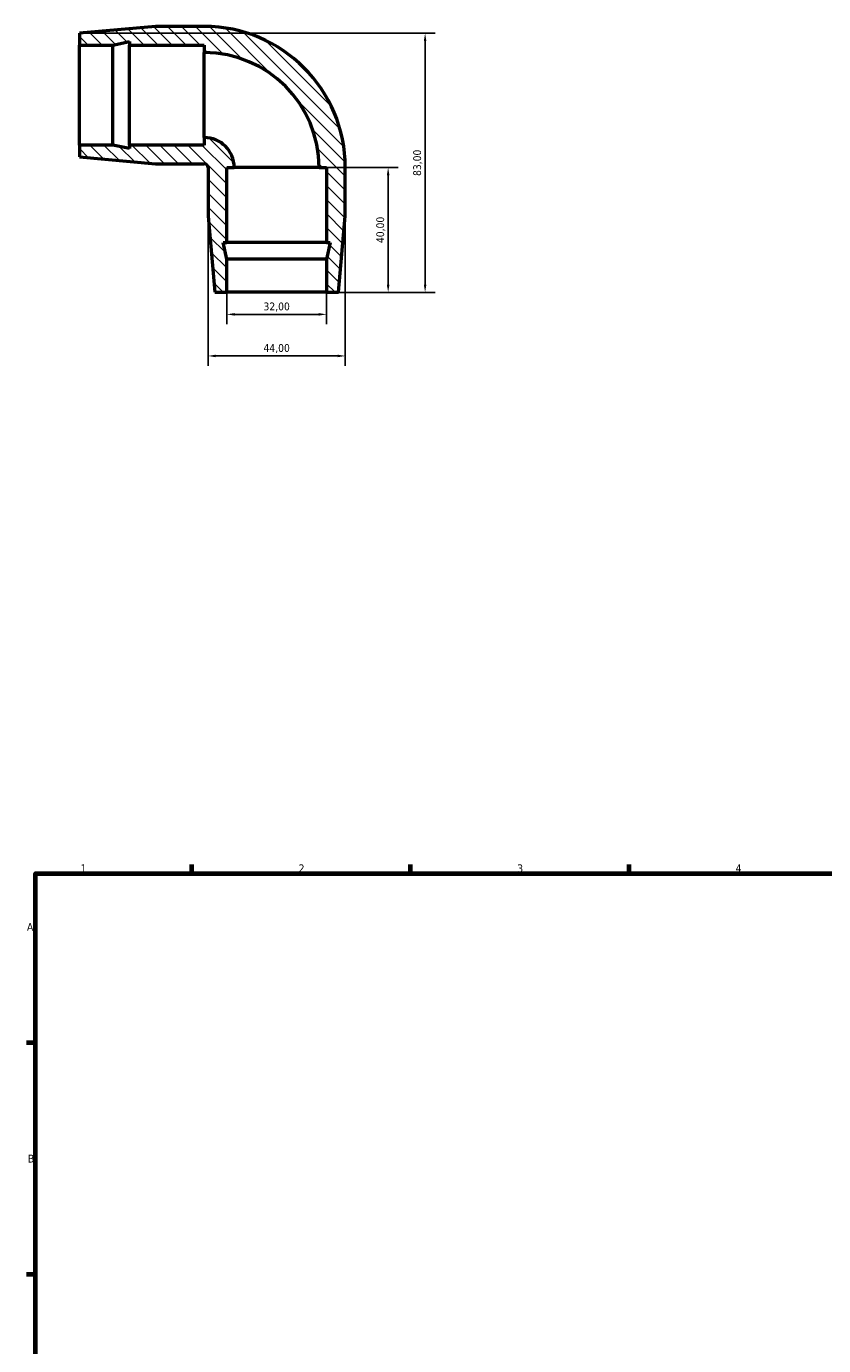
# Model space of a CAD drawing. Header units: millimetres. Extents: x -163 to 1320, y -215 to 854.
# Tile 2 of 7: x 17 to 273, y 423 to 845. Entities that reach past the tile are written whole.
import ezdxf

# ---------------------------------------------------------------- set-up
doc = ezdxf.new("R2010")
doc.units = ezdxf.units.MM
for name, color, linetype, lineweight in [('Border (ISO)', 7, 'Continuous', 70), ('Dimension (ISO)', 7, 'Continuous', 25), ('Hatch (ISO)', 7, 'Continuous', 18), ('Visible (ISO)', 7, 'Continuous', 50)]:
    doc.layers.add(name, color=color, linetype=linetype, lineweight=lineweight)
doc.styles.add('Note Text (ISO)', font='tahoma.ttf')
doc.dimstyles.new('Default (ISO)', dxfattribs={"dimtxt": 2.5, "dimasz": 2.5, "dimexe": 3.175, "dimexo": 0, "dimgap": 0.762, "dimtad": 1, "dimrnd": 1e-08, "dimzin": 0, "dimtxsty": 'Note Text (ISO)', "dimcen": 0.09, "dimdle": 10, "dimclrd": 256, "dimclre": 256, "dimclrt": 232, "dimazin": 0, "dimtfac": 1.40208, "dimtmove": 0, "dimatfit": 3, "dimfxl": 1, "dimtolj": 1, "dimtzin": 0, "dimlwd": -1, "dimlwe": -1, "dimarcsym": 0})

# ---------------------------------------------------------------- blocks, each defined once
blk = doc.blocks.new('Borders Default Border')
at = {"layer": 'Border (ISO)'}
for p, q in [((70.08, 574), (70.08, 576.9)), ((140.17, 574), (140.17, 576.9)), ((210.25, 574), (210.25, 576.9)), ((20, 519.75), (17.1, 519.75)), ((20, 445.5), (17.1, 445.5))]:
    blk.add_line(p, q, dxfattribs=at)
at = {"layer": 'Border (ISO)', "flags": 128}
blk.add_lwpolyline([(20, 20), (20, 574), (821, 574), (821, 20), (20, 20)], dxfattribs=at)
at = {"layer": 'Border (ISO)', "color": 232, "true_color": 0xca0064, "char_height": 2.5, "attachment_point": 7, "style": 'Note Text (ISO)'}
for s, insert in [('1', (34.48, 574.4)), ('2', (104.37, 574.4)), ('3', (174.43, 574.35)), ('4', (244.42, 574.4)), ('A', (17.29, 555.62)), ('B', (17.59, 481.37))]:
    blk.add_mtext(s, dxfattribs=dict(at, insert=insert))
blk = doc.blocks.new('*D11')
at = {"layer": 'Defpoints', "color": 0, "transparency": 16777216}
for p in [(81.32, 760.2), (113.32, 760.2), (81.32, 753.14)]:
    blk.add_point(p, dxfattribs=at)
at = {"layer": 'Dimension (ISO)', "transparency": 16777216}
for p, q in [((81.32, 760.2), (81.32, 749.97)), ((113.32, 760.2), (113.32, 749.97)), ((110.82, 753.14), (83.82, 753.14))]:
    blk.add_line(p, q, dxfattribs=at)
for points in [[(83.82, 753.56), (83.82, 752.73), (81.32, 753.14)], [(110.82, 753.56), (110.82, 752.73), (113.32, 753.14)]]:
    blk.add_solid(points, dxfattribs=at)
at = {"layer": 'Dimension (ISO)', "color": 232, "true_color": 0xca0064, "transparency": 16777216, "insert": (97.32, 755.49), "char_height": 2.5, "attachment_point": 5, "style": 'Note Text (ISO)'}
blk.add_mtext('\\A1;32,00', dxfattribs=at)
blk = doc.blocks.new('*D12')
at = {"layer": 'Defpoints', "color": 0, "transparency": 16777216}
for p in [(75.32, 784.61), (119.32, 784.61), (75.32, 739.82)]:
    blk.add_point(p, dxfattribs=at)
at = {"layer": 'Dimension (ISO)', "transparency": 16777216}
for p, q in [((75.32, 784.61), (75.32, 736.65)), ((119.32, 784.61), (119.32, 736.65)), ((116.82, 739.82), (77.82, 739.82))]:
    blk.add_line(p, q, dxfattribs=at)
for points in [[(77.82, 740.24), (77.82, 739.4), (75.32, 739.82)], [(116.82, 740.24), (116.82, 739.4), (119.32, 739.82)]]:
    blk.add_solid(points, dxfattribs=at)
at = {"layer": 'Dimension (ISO)', "color": 232, "true_color": 0xca0064, "transparency": 16777216, "insert": (97.32, 742.17), "char_height": 2.5, "attachment_point": 5, "style": 'Note Text (ISO)'}
blk.add_mtext('\\A1;44,00', dxfattribs=at)
blk = doc.blocks.new('*D13')
at = {"layer": 'Defpoints', "color": 0, "transparency": 16777216}
for p in [(97.32, 800.2), (133.05, 800.2), (97.32, 760.2)]:
    blk.add_point(p, dxfattribs=at)
at = {"layer": 'Dimension (ISO)', "transparency": 16777216}
for p, q in [((97.32, 800.2), (136.22, 800.2)), ((133.05, 762.7), (133.05, 797.7)), ((97.32, 760.2), (136.22, 760.2))]:
    blk.add_line(p, q, dxfattribs=at)
for points in [[(132.63, 797.7), (133.47, 797.7), (133.05, 800.2)], [(132.63, 762.7), (133.47, 762.7), (133.05, 760.2)]]:
    blk.add_solid(points, dxfattribs=at)
at = {"layer": 'Dimension (ISO)', "color": 232, "true_color": 0xca0064, "transparency": 16777216, "insert": (130.7, 780.2), "char_height": 2.5, "attachment_point": 5, "rotation": 90, "style": 'Note Text (ISO)'}
blk.add_mtext('\\A1;40,00', dxfattribs=at)
blk = doc.blocks.new('*D14')
at = {"layer": 'Defpoints', "color": 0, "transparency": 16777216}
for p in [(34.12, 843.2), (144.89, 843.2), (115.22, 760.2)]:
    blk.add_point(p, dxfattribs=at)
at = {"layer": 'Dimension (ISO)', "transparency": 16777216}
for p, q in [((34.12, 843.2), (148.07, 843.2)), ((144.89, 762.7), (144.89, 840.7)), ((115.22, 760.2), (148.07, 760.2))]:
    blk.add_line(p, q, dxfattribs=at)
for points in [[(144.48, 840.7), (145.31, 840.7), (144.89, 843.2)], [(144.48, 762.7), (145.31, 762.7), (144.89, 760.2)]]:
    blk.add_solid(points, dxfattribs=at)
at = {"layer": 'Dimension (ISO)', "color": 232, "true_color": 0xca0064, "transparency": 16777216, "insert": (142.54, 801.7), "char_height": 2.5, "attachment_point": 5, "rotation": 90, "style": 'Note Text (ISO)'}
blk.add_mtext('\\A1;83,00', dxfattribs=at)

msp = doc.modelspace()

# ---------------------------------------------------------------- hatches: boundary and pattern name
at = {"layer": 'Hatch (ISO)'}
h = msp.add_hatch(dxfattribs=at)
h.set_pattern_fill('ANSI31', color=256, scale=25.4, angle=90, style=0)
h.set_pattern_definition([(135, (473.6134, -275.3392), (-2.245064, -2.245064), [])])
edge = h.paths.add_edge_path()
edge.add_ellipse((74.118, 800.203), major_axis=(45.2, 0), ratio=1, start_angle=0, end_angle=90)
edge.add_line((74.118, 845.403), (58.53, 845.403))
edge.add_line((58.53, 845.403), (34.118, 843.203))
edge.add_line((34.118, 843.203), (34.118, 839.403))
edge.add_line((34.118, 839.403), (44.785, 839.403))
edge.add_line((44.785, 839.403), (50.118, 840.536))
edge.add_line((50.118, 840.536), (50.118, 839.403))
edge.add_line((50.118, 839.403), (74.118, 839.403))
edge.add_line((74.118, 839.403), (74.118, 837.003))
edge.add_ellipse((74.118, 800.203), major_axis=(0, 36.8), ratio=1, start_angle=270, end_angle=360, ccw=False)
edge.add_line((110.918, 800.203), (113.318, 800.203))
edge.add_line((113.318, 800.203), (113.318, 776.203))
edge.add_line((113.318, 776.203), (114.452, 776.203))
edge.add_line((114.452, 776.203), (113.318, 770.869))
edge.add_line((113.318, 770.869), (113.318, 760.203))
edge.add_line((113.318, 760.203), (117.118, 760.203))
edge.add_line((117.118, 760.203), (119.318, 784.615))
edge.add_line((119.318, 784.615), (119.318, 800.203))
edge = h.paths.add_edge_path()
edge.add_ellipse((74.118, 800.203), major_axis=(0, 1.2), ratio=1, start_angle=270, end_angle=360)
edge.add_line((74.118, 801.403), (58.53, 801.403))
edge.add_line((58.53, 801.403), (34.118, 803.603))
edge.add_line((34.118, 803.603), (34.118, 807.403))
edge.add_line((34.118, 807.403), (44.785, 807.403))
edge.add_line((44.785, 807.403), (50.118, 806.269))
edge.add_line((50.118, 806.269), (50.118, 807.403))
edge.add_line((50.118, 807.403), (74.118, 807.403))
edge.add_line((74.118, 807.403), (74.118, 809.803))
edge.add_ellipse((74.118, 800.203), major_axis=(9.6, 0), ratio=1, start_angle=0, end_angle=90, ccw=False)
edge.add_line((83.718, 800.203), (81.318, 800.203))
edge.add_line((81.318, 800.203), (81.318, 776.203))
edge.add_line((81.318, 776.203), (80.185, 776.203))
edge.add_line((80.185, 776.203), (81.318, 770.869))
edge.add_line((81.318, 770.869), (81.318, 760.203))
edge.add_line((81.318, 760.203), (77.518, 760.203))
edge.add_line((77.518, 760.203), (75.318, 784.615))
edge.add_line((75.318, 784.615), (75.318, 800.203))

# ---------------------------------------------------------------- linework, layer by layer
at = {"layer": 'Visible (ISO)'}
for p, q in [((58.53, 845.403), (34.118, 843.203)), ((34.118, 843.203), (34.118, 839.403)), ((74.118, 845.403), (58.53, 845.403)), ((34.118, 839.403), (44.785, 839.403)), ((34.118, 807.403), (34.118, 839.403)), ((44.785, 839.403), (50.118, 840.536)), ((44.785, 807.403), (44.785, 839.403)), ((50.118, 840.536), (50.118, 839.403)), ((50.118, 839.403), (74.118, 839.403)), ((50.118, 807.403), (50.118, 839.403)), ((74.118, 839.403), (74.118, 837.003)), ((74.118, 809.803), (74.118, 837.003)), ((44.785, 807.403), (34.118, 807.403)), ((34.118, 807.403), (34.118, 803.603)), ((50.118, 806.269), (44.785, 807.403)), ((74.118, 807.403), (50.118, 807.403)), ((50.118, 807.403), (50.118, 806.269)), ((74.118, 809.803), (74.118, 807.403)), ((34.118, 803.603), (58.53, 801.403)), ((58.53, 801.403), (74.118, 801.403)), ((75.318, 800.203), (75.318, 784.615)), ((81.318, 776.203), (81.318, 800.203)), ((81.318, 800.203), (83.718, 800.203)), ((110.918, 800.203), (83.718, 800.203)), ((110.918, 800.203), (113.318, 800.203)), ((113.318, 800.203), (113.318, 776.203)), ((119.318, 784.615), (119.318, 800.203)), ((75.318, 784.615), (77.518, 760.203)), ((117.118, 760.203), (119.318, 784.615)), ((81.318, 770.869), (80.185, 776.203)), ((80.185, 776.203), (81.318, 776.203)), ((113.318, 776.203), (81.318, 776.203)), ((113.318, 776.203), (114.452, 776.203)), ((114.452, 776.203), (113.318, 770.869)), ((81.318, 760.203), (81.318, 770.869)), ((113.318, 770.869), (81.318, 770.869)), ((113.318, 770.869), (113.318, 760.203)), ((77.518, 760.203), (81.318, 760.203)), ((113.318, 760.203), (81.318, 760.203)), ((113.318, 760.203), (117.118, 760.203))]:
    msp.add_line(p, q, dxfattribs=at)
for radius in [45.2, 36.8, 9.6, 1.2]:
    msp.add_arc((74.118, 800.203), radius, 0, 90, dxfattribs=at)

# ---------------------------------------------------------------- block references
msp.add_blockref('Borders Default Border', (0, 0))

# ---------------------------------------------------------------- dimensions: what is measured, and where the dimension line sits
at = {"layer": 'Dimension (ISO)'}
for base, p1, p2, picture, middle in [((144.892, 843.203), (115.218, 760.203), (34.118, 843.203), '*D14', (142.541, 801.703)), ((133.05, 800.203), (97.318, 760.203), (97.318, 800.203), '*D13', (130.702, 780.203))]:
    dim = msp.add_linear_dim(base=base, p1=p1, p2=p2, angle=90, dimstyle='Default (ISO)', dxfattribs=at)
    dim.commit()
    dim.dimension.update_dxf_attribs({"geometry": picture, "text_midpoint": middle})
for base, p1, p2, picture, middle in [((75.318, 739.82), (119.318, 784.615), (75.318, 784.615), '*D12', (97.318, 742.168)), ((81.318, 753.142), (113.318, 760.203), (81.318, 760.203), '*D11', (97.318, 755.491))]:
    dim = msp.add_linear_dim(base=base, p1=p1, p2=p2, dimstyle='Default (ISO)', dxfattribs=at)
    dim.commit()
    dim.dimension.update_dxf_attribs({"geometry": picture, "text_midpoint": middle})

doc.saveas('drawing.dxf')
